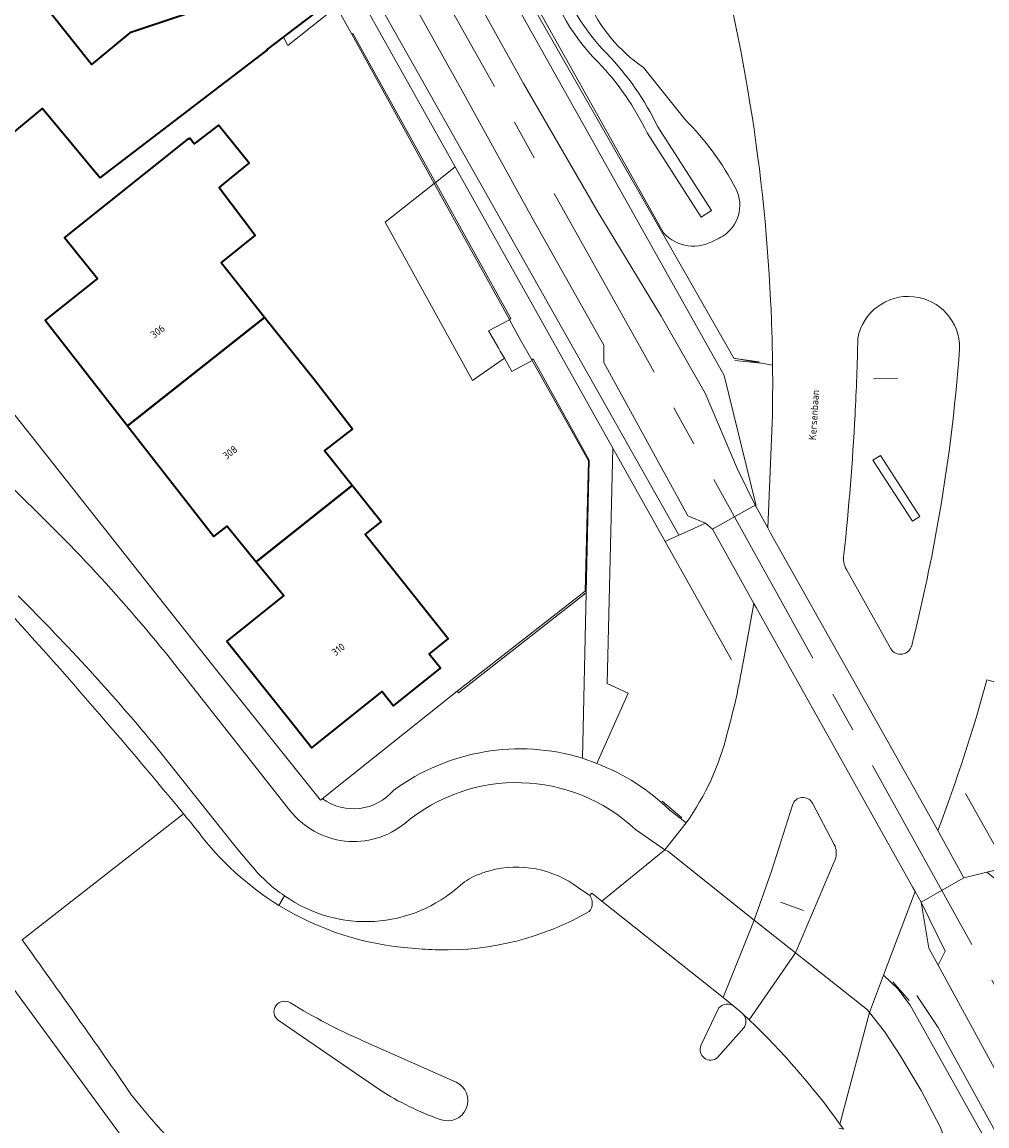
# Model space of a CAD drawing. Header units: metres. Extents: x 154991 to 155595, y 461305 to 461800.
# Tile 56 of 88: x 155499 to 155546, y 461431 to 461485. Entities that reach past the tile are written whole.
import ezdxf
from ezdxf.enums import TextEntityAlignment as Align

# ---------------------------------------------------------------- set-up
doc = ezdxf.new("R2010")
doc.units = ezdxf.units.M
doc.linetypes.add('AM-AS-SO', pattern=[16, 10, -2, 2, -2])
for name, color, linetype, lineweight in [('B-WE-AM-AS_SPOOR_TREIN-G', 10, 'AM-AS-SO', 18), ('B-WE-GR-BEPLANTING_CULTUUR_BOSPLANTSOEN-GV', 90, 'Continuous', 18), ('B-WE-GR-GRAS-GV', 60, 'Continuous', 13), ('B-WE-GR-GROENVOORZIENING-GV', 80, 'Continuous', 18), ('B-WE-IE-TERREINAFSCHEIDING_KUNSTMATIG_HEKWERK-G', 20, 'IE-TERREINAFSCHEIDING_KUNSTMATIG-SO', 18), ('B-WE-IE-TERREINAFSCHEIDING_KUNSTMATIG_MUUR-G', 90, 'IE-TERREINAFSCHEIDING_KUNSTMATIG-SO', 18), ('B-WE-OG-BEBOUWING-GV', 7, 'Continuous', 35), ('B-WE-OG-BEBOUWING-T18', 10, 'Continuous', 18), ('B-WE-OG-TERREIN_BEGROEID-GV', 7, 'Continuous', 18), ('B-WE-OG-TERREIN_ERF-GV', 7, 'Continuous', 18), ('B-WE-OG-TERREIN_OEVER-GV', 7, 'Continuous', 18), ('B-WE-OG-TOPOGRAFIE-T18', 10, 'Continuous', 18), ('B-WE-OG-WATER_GREPPEL-GV', 160, 'Continuous', 18), ('B-WE-VH-GESLOTENVERHARDING-GV', 10, 'Continuous', 18), ('B-WE-VH-OPENVERHARDING-GV', 90, 'Continuous', 18), ('B-WE-VH-ROOSTER-GV', 150, 'Continuous', 18), ('B-WE-VH-VERHARDING_ASFALT-GV', 252, 'Continuous', 18), ('B-WE-VH-VERHARDING_BETONSTRAATSTEEN-GV', 7, 'Continuous', 18), ('B-WE-VH-VERHARDING_HALFVERHARDING-GV', 252, 'Continuous', 18), ('B-WE-VH-VERHARDING_STRAATBAKSTEEN-GV', 252, 'Continuous', 18), ('B-WE-VH-VERHARDING_TEGEL-GV', 252, 'Continuous', 18)]:
    doc.layers.add(name, color=color, linetype=linetype, lineweight=lineweight)
doc.styles.add('NLCS-ISO-M200-T18', font='NLCS-ISO.ttf', dxfattribs={"height": 0.36})
doc.linetypes.add('IE-TERREINAFSCHEIDING_KUNSTMATIG-SO', pattern='A,4,[82,NLCS.SHX,S=0.75,R=90,X=0,Y=0],4,-2', length=10)

msp = doc.modelspace()

# ---------------------------------------------------------------- linework, layer by layer
at = {"layer": 'B-WE-AM-AS_SPOOR_TREIN-G', "flags": 128}
msp.add_lwpolyline([(155584.678, 461369.901), (155573.02, 461390.792), (155559.991, 461413.975), (155544.73, 461441.297), (155529.591, 461468.574), (155516.181, 461492.539), (155500.425, 461520.67), (155487.311, 461544.201), (155472.908, 461569.975), (155459.676, 461593.56), (155452.428, 461606.124), (155446.443, 461616.221), (155440.009, 461626.758), (155432.431, 461638.783), (155427.999, 461645.62), (155419.637, 461658.231), (155411.687, 461669.817), (155404.43, 461680.083), (155396.489, 461691.108), (155386.222, 461704.969), (155375.934, 461718.105), (155367.385, 461728.826), (155358.538, 461739.712), (155349.636, 461750.151), (155339.349, 461762.035), (155326.593, 461776.143), (155315.623, 461787.804), (155306.572, 461797.142)], dxfattribs=at)
at = {"layer": 'B-WE-GR-BEPLANTING_CULTUUR_BOSPLANTSOEN-GV', "flags": 128}
for points in [[(155310.004, 461797.142), (155316.721, 461790.325), (155331.18, 461774.774), (155346.251, 461758.069), (155362.012, 461739.312), (155371.594, 461727.544), (155380.933, 461715.802), (155389.888, 461704.24), (155397.767, 461693.535), (155407.323, 461680.354), (155416.423, 461667.278), (155424.151, 461655.873), (155431.888, 461644.11), (155437.93, 461634.717), (155444.752, 461623.7), (155458.757, 461599.989), (155465.244, 461588.858), (155485.954, 461551.613), (155491.943, 461541.451), (155501.223, 461525.092), (155533.5, 461467.521), (155535.047, 461461.22), (155535.05, 461461.136)], [(155535.869, 461468.033), (155533.97, 461468.374), (155522.134, 461489.127), (155521.744, 461494.225), (155523.799, 461494.851), (155524.396, 461494.917), (155525.022, 461495.463)], [(155535.05, 461461.136), (155535.636, 461460.074), (155535.855, 461465.214)]]:
    msp.add_lwpolyline(points, dxfattribs=at)
at = {"layer": 'B-WE-GR-BEPLANTING_CULTUUR_BOSPLANTSOEN-GV'}
msp.add_lwpolyline([(155535.855, 461465.214, 0.008512), (155535.869, 461468.033)], format="xyb", dxfattribs=at)
at = {"layer": 'B-WE-GR-GRAS-GV'}
msp.add_lwpolyline([(155546.347, 461452.65, -0.024197), (155543.949, 461445.294)], format="xyb", dxfattribs=at)
at = {"layer": 'B-WE-GR-GRAS-GV', "flags": 128}
msp.add_lwpolyline([(155543.949, 461445.294), (155545.213, 461442.978), (155546.34, 461443.246), (155547.365, 461443.489), (155549.833, 461439.096), (155551.283, 461439.878), (155551.356, 461439.761), (155556.851, 461429.879), (155555.438, 461429.018), (155563.365, 461415.246), (155564.734, 461417.51), (155549.06, 461445.497), (155548.036, 461448.395), (155547.442, 461452.351), (155546.347, 461452.65)], dxfattribs=at)
at = {"layer": 'B-WE-GR-GROENVOORZIENING-GV', "flags": 128}
for points in [[(155468.459, 461571.771), (155508.291, 461500.472), (155531.258, 461459.788), (155531.292, 461459.72), (155531.524, 461459.826), (155532.598, 461460.313), (155531.729, 461460.67), (155527.614, 461468.171), (155527.622, 461469.017), (155524.197, 461475.09), (155520.783, 461481.295), (155516.91, 461488.244), (155512.994, 461495.266), (155508.575, 461503.11), (155504.837, 461509.711), (155500.701, 461517.08), (155497.115, 461523.582), (155493.59, 461530.075), (155489.693, 461536.888), (155486.019, 461543.539), (155482.172, 461550.43), (155478.312, 461557.17)], [(155471.273, 461556.315), (155479.29, 461544.644), (155484.952, 461534.882), (155495.768, 461514.909), (155497.632, 461515.904), (155497.701, 461515.781), (155497.838, 461515.857), (155497.772, 461515.976), (155498.669, 461516.457), (155515.536, 461486.342), (155520.359, 461477.729), (155528.065, 461463.971), (155530.617, 461459.414), (155530.722, 461459.461), (155531.292, 461459.72), (155531.258, 461459.788), (155508.291, 461500.472), (155468.459, 461571.771)], [(155519.813, 461488.785), (155523.696, 461481.805), (155527.328, 461475.532), (155530.421, 461470.43), (155532.571, 461466.668), (155534.152, 461462.951), (155535.022, 461461.187), (155535.05, 461461.136), (155535.047, 461461.22), (155533.5, 461467.521), (155501.223, 461525.092)]]:
    msp.add_lwpolyline(points, dxfattribs=at)
for points in [[(155519.39, 461476.963), (155515.356, 461484.244), (155515.302, 461484.214), (155519.332, 461476.917)], [(155519.332, 461476.917), (155523.005, 461470.266), (155523.078, 461470.307), (155519.39, 461476.963)], [(155526.763, 461456.907), (155526.91, 461463.393), (155524.172, 461468.335), (155524.101, 461468.295), (155524.118, 461468.265), (155526.867, 461463.354), (155526.708, 461456.991), (155520.448, 461452.094), (155520.51, 461452.015)], [(155549.833, 461439.096), (155547.365, 461443.489), (155546.34, 461443.246), (155547.072, 461442.681), (155548.213, 461441.044), (155551.558, 461435.117), (155555.104, 461428.632), (155556.57, 461426.194), (155558.71, 461422.582), (155561.858, 461416.929), (155562.327, 461415.868), (155562.424, 461414.52), (155563.365, 461415.246), (155555.438, 461429.018), (155549.9, 461438.978)], [(155557.181, 461410.704), (155557.322, 461410.771), (155559.872, 461411.985), (155559.482, 461412.67), (155558, 461413.215), (155555.382, 461417.773), (155553.046, 461422.054), (155543.963, 461438.699), (155543.509, 461439.531), (155543.131, 461441.786), (155542.832, 461442.309), (155541.298, 461438.214), (155541.99, 461437.544), (155542.593, 461436.742), (155545.947, 461430.755)], [(155543.963, 461438.699), (155544.307, 461439.381), (155543.131, 461441.786), (155543.509, 461439.531)]]:
    msp.add_lwpolyline(points, close=True, dxfattribs=at)
at = {"layer": 'B-WE-IE-TERREINAFSCHEIDING_KUNSTMATIG_HEKWERK-G', "flags": 128}
for points in [[(155311.297, 461797.142), (155314.965, 461793.378), (155320.177, 461787.999), (155327.046, 461780.724), (155333.789, 461773.371), (155345.421, 461760.419), (155350.328, 461754.664), (155360.003, 461743.222), (155371.061, 461729.742), (155381.959, 461716.074), (155386.563, 461710.112), (155392.644, 461702.163), (155401.343, 461690.367), (155410.404, 461677.667), (155419.454, 461664.635), (155427.827, 461652.238), (155432.782, 461644.619), (155440.515, 461632.452), (155444.653, 461625.739), (155449.844, 461617.203), (155459.963, 461599.926), (155467.375, 461586.818), (155474.675, 461573.888), (155479.617, 461565.044), (155484.567, 461556.225), (155491.921, 461543.066), (155495.458, 461536.729), (155502.6, 461523.953), (155511.142, 461508.603), (155517.727, 461496.912), (155522.134, 461489.127), (155533.97, 461468.374)], [(155515.536, 461486.342), (155520.359, 461477.729)], [(155520.359, 461477.729), (155528.065, 461463.971)], [(155523.005, 461470.266), (155519.332, 461476.917)], [(155523.013, 461470.252), (155523.005, 461470.266)], [(155524.101, 461468.295), (155523.54, 461469.282), (155523.013, 461470.252)], [(155520.448, 461452.094), (155526.708, 461456.991), (155526.867, 461463.354), (155524.118, 461468.265)], [(155524.118, 461468.265), (155524.101, 461468.295)], [(155534.019, 461468.365), (155535.218, 461468.201)], [(155534.03, 461468.268), (155535.302, 461468.137)], [(155540.799, 461467.365), (155541.969, 461467.377)], [(155528.065, 461463.971), (155530.617, 461459.414), (155533.857, 461453.628)], [(155513.771, 461446.77), (155520.448, 461452.094)], [(155545.307, 461447.091), (155549.607, 461439.453)], [(155530.468, 461446.721), (155531.434, 461445.911)], [(155536.253, 461441.786), (155537.381, 461441.373)], [(155496.393, 461395.28), (155515.459, 461406.048), (155516.681, 461408.922), (155511.419, 461420.252), (155498.556, 461437.846)], [(155541.75, 461437.884), (155542.539, 461436.98)], [(155542.916, 461437.228), (155543.969, 461435.661), (155547.558, 461429.108), (155551.2, 461422.547), (155556.031, 461413.806), (155556.843, 461411.605)]]:
    msp.add_lwpolyline(points, dxfattribs=at)
at = {"layer": 'B-WE-IE-TERREINAFSCHEIDING_KUNSTMATIG_MUUR-G', "flags": 128}
msp.add_lwpolyline([(155508.513, 461453.346), (155513.771, 461446.77)], dxfattribs=at)
at = {"layer": 'B-WE-OG-BEBOUWING-GV', "flags": 128}
for points in [[(155503.011, 461477.199), (155511.167, 461483.434), (155511.155, 461483.455), (155511.956, 461484.063), (155512.182, 461484.234), (155513.533, 461485.259), (155512.979, 461486.005), (155511.77, 461487.468), (155511.573, 461487.308), (155510.601, 461486.522), (155509.364, 461485.522), (155508.986, 461486.009), (155508.418, 461485.603), (155504.445, 461484.28), (155502.572, 461482.728), (155502.443, 461482.891), (155498.89, 461487.368), (155492.461, 461482.333), (155496.33, 461477.457), (155498.544, 461479.215), (155500.178, 461480.586), (155500.931, 461479.686)], [(155511.042, 461470.365), (155508.915, 461473.029), (155510.575, 461474.366), (155508.825, 461476.709), (155509.066, 461476.92), (155510.278, 461477.907), (155508.792, 461479.772), (155507.602, 461478.853), (155507.386, 461479.124), (155507.337, 461479.085), (155507.314, 461479.114), (155501.261, 461474.282), (155502.865, 461472.274), (155500.313, 461470.236), (155504.339, 461465.067)], [(155511.042, 461470.365), (155504.339, 461465.067), (155508.556, 461459.655), (155509.208, 461460.159), (155510.629, 461458.421), (155515.316, 461462.148), (155513.964, 461463.842), (155515.342, 461464.909), (155513.519, 461467.263)], [(155515.316, 461462.148), (155510.629, 461458.421), (155511.981, 461456.768), (155511.837, 461456.657), (155509.195, 461454.549), (155512.242, 461450.729), (155513.357, 461449.332), (155516.793, 461452.075), (155517.344, 461451.385), (155519.64, 461453.217), (155519.089, 461453.907), (155520.021, 461454.651), (155515.952, 461459.749), (155516.733, 461460.372)]]:
    msp.add_lwpolyline(points, close=True, dxfattribs=at)
at = {"layer": 'B-WE-OG-TERREIN_BEGROEID-GV', "flags": 128}
for points in [[(155530.543, 461474.497), (155522.474, 461488.922), (155521.744, 461494.225), (155522.134, 461489.127), (155533.97, 461468.374), (155535.869, 461468.033)], [(155529.563, 461482.591), (155531.582, 461480.056)], [(155546.347, 461452.65), (155547.442, 461452.351), (155547.864, 461454.708), (155548.149, 461456.299), (155548.645, 461458.352), (155549.094, 461460.21), (155561.135, 461476.269), (155578.455, 461468.97), (155579.911, 461471.101)], [(155534.425, 461453.492), (155534.95, 461456.385), (155532.933, 461460.023), (155532.598, 461460.313), (155531.524, 461459.826), (155531.292, 461459.72), (155530.722, 461459.461), (155530.617, 461459.414), (155528.065, 461463.971), (155527.778, 461452.467), (155528.812, 461451.998), (155527.273, 461448.558)], [(155526.579, 461448.826), (155526.763, 461456.907), (155520.51, 461452.015), (155520.448, 461452.094), (155513.771, 461446.77), (155513.871, 461446.839)], [(155490.242, 461452.004), (155486.039, 461449.028), (155485.193, 461448.428), (155489.501, 461448.171), (155491.528, 461447.404), (155498.556, 461437.846), (155511.419, 461420.252), (155516.681, 461408.922), (155515.459, 461406.048), (155496.393, 461395.28), (155497.006, 461394.026), (155503.549, 461397.225), (155513.361, 461402.462), (155517.381, 461405.405), (155521.737, 461409.647)], [(155530.844, 461446.275), (155531.646, 461445.66)], [(155526.93, 461442.101), (155526.387, 461442.478)], [(155512.02, 461442.091), (155511.736, 461441.627)]]:
    msp.add_lwpolyline(points, dxfattribs=at)
at = {"layer": 'B-WE-OG-TERREIN_BEGROEID-GV'}
for points in [[(155535.776, 461471.174, 0.060258), (155532.312, 461491.584)], [(155526.825, 461485.865, 0.141358), (155529.563, 461482.591)], [(155531.582, 461480.056, -0.076106), (155534.088, 461476.637)], [(155534.088, 461476.637, -0.379434), (155533.44, 461474.338)], [(155533.058, 461474.152, -0.361448), (155530.543, 461474.497)], [(155533.44, 461474.338, -0.056858), (155533.058, 461474.152)], [(155535.869, 461468.033, 0.009234), (155535.776, 461471.174)], [(155533.653, 461450.048, 0.027351), (155534.425, 461453.492)], [(155531.646, 461445.66, 0.096445), (155533.653, 461450.048)], [(155517.355, 461447.254, -0.235754), (155526.579, 461448.826)], [(155527.273, 461448.558, -0.104918), (155530.844, 461446.275)], [(155513.871, 461446.839, 0.389507), (155517.355, 461447.254)], [(155522.051, 461443.322, 0.028576), (155521.485, 461443.13)], [(155526.387, 461442.478, 0.233439), (155522.051, 461443.322)], [(155521.485, 461443.13, 0.090512), (155520.615, 461442.617)], [(155520.615, 461442.617, -0.3516), (155512.02, 461442.091)], [(155511.736, 461441.627, 0.121572), (155518.261, 461439.536)], [(155526.909, 461441.327, 0.357898), (155526.93, 461442.101)], [(155519.53, 461439.45, 0.13675), (155526.909, 461441.327)], [(155504.542, 461432.355, 0.004543), (155499.186, 461439.942)], [(155518.261, 461439.536, 0.022017), (155519.53, 461439.45)], [(155508.628, 461427.974, -0.042402), (155504.542, 461432.355)]]:
    msp.add_lwpolyline(points, format="xyb", dxfattribs=at)
at = {"layer": 'B-WE-OG-TERREIN_ERF-GV', "flags": 128}
for points in [[(155498.89, 461487.368), (155502.443, 461482.891), (155502.572, 461482.728), (155504.445, 461484.28), (155508.418, 461485.603)], [(155497.432, 461467.353), (155505.152, 461457.595), (155508.513, 461453.346), (155513.771, 461446.77), (155520.448, 461452.094), (155526.708, 461456.991), (155526.867, 461463.354), (155524.118, 461468.265), (155523.131, 461467.725), (155522.761, 461468.368), (155521.2, 461467.282), (155516.935, 461475.023), (155519.332, 461476.917), (155515.302, 461484.214), (155514.55, 461485.552), (155512.181, 461483.654), (155511.956, 461484.063), (155511.155, 461483.455), (155511.167, 461483.434), (155503.011, 461477.199), (155500.931, 461479.686), (155500.178, 461480.586), (155498.544, 461479.215)], [(155513.533, 461485.259), (155512.182, 461484.234), (155511.956, 461484.063), (155512.181, 461483.654), (155514.55, 461485.552)], [(155408.031, 461345.101), (155463.639, 461376.747), (155475.663, 461383.59), (155497.006, 461394.026), (155496.393, 461395.28), (155515.459, 461406.048), (155516.681, 461408.922), (155511.419, 461420.252), (155498.556, 461437.846), (155491.528, 461447.404), (155489.501, 461448.171), (155485.193, 461448.428), (155477.448, 461442.943), (155476.068, 461441.92), (155474.615, 461440.925), (155463.476, 461433.293), (155428.124, 461411.322)]]:
    msp.add_lwpolyline(points, dxfattribs=at)
for points in [[(155504.339, 461465.067), (155500.313, 461470.236), (155502.865, 461472.274), (155501.261, 461474.282), (155507.314, 461479.114), (155507.337, 461479.085), (155507.386, 461479.124), (155507.602, 461478.853), (155508.792, 461479.772), (155510.278, 461477.907), (155509.066, 461476.92), (155508.825, 461476.709), (155510.575, 461474.366), (155508.915, 461473.029), (155511.042, 461470.365), (155513.519, 461467.263), (155515.342, 461464.909), (155513.964, 461463.842), (155515.316, 461462.148), (155516.733, 461460.372), (155515.952, 461459.749), (155520.021, 461454.651), (155519.089, 461453.907), (155519.64, 461453.217), (155517.344, 461451.385), (155516.793, 461452.075), (155513.357, 461449.332), (155512.242, 461450.729), (155509.195, 461454.549), (155511.837, 461456.657), (155511.981, 461456.768), (155510.629, 461458.421), (155509.208, 461460.159), (155508.556, 461459.655)], [(155522.488, 461468.843), (155521.991, 461469.707), (155523.013, 461470.252), (155523.005, 461470.266), (155519.332, 461476.917), (155516.935, 461475.023), (155521.2, 461467.282), (155522.761, 461468.368), (155522.56, 461468.718)], [(155524.118, 461468.265), (155524.101, 461468.295), (155523.54, 461469.282), (155523.013, 461470.252), (155521.991, 461469.707), (155522.488, 461468.843), (155522.56, 461468.718), (155522.761, 461468.368), (155523.131, 461467.725)]]:
    msp.add_lwpolyline(points, close=True, dxfattribs=at)
at = {"layer": 'B-WE-OG-TERREIN_OEVER-GV', "flags": 128}
for points in [[(155524.57, 461487.927), (155523.799, 461494.851), (155521.744, 461494.225), (155522.474, 461488.922), (155530.543, 461474.497)], [(155531.582, 461480.056), (155529.563, 461482.591)], [(155530.26, 461479.68), (155532.883, 461475.595), (155532.379, 461475.271), (155529.734, 461479.388)]]:
    msp.add_lwpolyline(points, dxfattribs=at)
at = {"layer": 'B-WE-OG-TERREIN_OEVER-GV'}
for points in [[(155525.162, 461488.026, 0.140791), (155527.77, 461483.264)], [(155527.341, 461482.844, -0.141538), (155524.57, 461487.927)], [(155529.563, 461482.591, -0.141358), (155526.825, 461485.865)], [(155527.77, 461483.264, -0.080345), (155530.26, 461479.68)], [(155529.734, 461479.388, 0.081231), (155527.341, 461482.844)], [(155534.088, 461476.637, 0.076106), (155531.582, 461480.056)], [(155533.44, 461474.338, 0.379434), (155534.088, 461476.637)], [(155530.543, 461474.497, 0.361448), (155533.058, 461474.152)], [(155533.058, 461474.152, 0.056858), (155533.44, 461474.338)]]:
    msp.add_lwpolyline(points, format="xyb", dxfattribs=at)
at = {"layer": 'B-WE-OG-WATER_GREPPEL-GV'}
for points in [[(155527.77, 461483.264, -0.140791), (155525.162, 461488.026)], [(155524.57, 461487.927, 0.141538), (155527.341, 461482.844)], [(155530.26, 461479.68, 0.080345), (155527.77, 461483.264)], [(155527.341, 461482.844, -0.081231), (155529.734, 461479.388)]]:
    msp.add_lwpolyline(points, format="xyb", dxfattribs=at)
at = {"layer": 'B-WE-OG-WATER_GREPPEL-GV', "flags": 128}
msp.add_lwpolyline([(155529.734, 461479.388), (155532.379, 461475.271), (155532.883, 461475.595), (155530.26, 461479.68)], dxfattribs=at)
at = {"layer": 'B-WE-VH-GESLOTENVERHARDING-GV', "flags": 128}
msp.add_lwpolyline([(155535.636, 461460.074), (155535.05, 461461.136), (155535.022, 461461.187), (155532.933, 461460.023), (155534.95, 461456.385), (155535.068, 461456.186), (155542.727, 461442.503), (155542.832, 461442.309), (155543.131, 461441.786), (155545.213, 461442.978), (155543.949, 461445.294), (155543.853, 461445.464), (155535.776, 461459.826)], close=True, dxfattribs=at)
at = {"layer": 'B-WE-VH-OPENVERHARDING-GV', "flags": 128}
msp.add_lwpolyline([(155545.947, 461430.755), (155542.593, 461436.742), (155541.99, 461437.544), (155541.298, 461438.214), (155540.612, 461436.381), (155541.337, 461435.458), (155542.104, 461434.286), (155543.131, 461432.57), (155544.062, 461430.8)], dxfattribs=at)
at = {"layer": 'B-WE-VH-ROOSTER-GV', "flags": 128}
msp.add_lwpolyline([(155540.778, 461463.385), (155542.714, 461460.411), (155543.065, 461460.637), (155541.139, 461463.62)], close=True, dxfattribs=at)
at = {"layer": 'B-WE-VH-VERHARDING_ASFALT-GV'}
for points in [[(155532.312, 461491.584, -0.060258), (155535.776, 461471.174)], [(155499.421, 461461.337, -0.028787), (155488.148, 461473.861)], [(155540.038, 461469.345, -0.918822), (155545.014, 461468.845)], [(155535.776, 461471.174, -0.009234), (155535.869, 461468.033)], [(155507.075, 461446.103, 0.031559), (155484.523, 461470.257)], [(155539.901, 461465.588, 0.007718), (155540.038, 461469.345)], [(155545.014, 461468.845, -0.025875), (155543.921, 461460.146)], [(155535.869, 461468.033, -0.008512), (155535.855, 461465.214)], [(155539.355, 461458.783, 0.014099), (155539.901, 461465.588)], [(155507.341, 461452.53, 0.037007), (155499.421, 461461.337)], [(155543.921, 461460.146, -0.017425), (155542.67, 461454.335)], [(155539.479, 461458.048, -0.187692), (155539.355, 461458.783)], [(155499, 461456.752, -0.024472), (155505.841, 461449.252)], [(155542.67, 461454.335, -0.663076), (155541.646, 461454.166)], [(155534.425, 461453.492, -0.027351), (155533.653, 461450.048)], [(155543.949, 461445.294, 0.024197), (155546.347, 461452.65)], [(155533.653, 461450.048, -0.096445), (155531.646, 461445.66)], [(155529.177, 461445.329, 0.379663), (155517.896, 461445.634)], [(155536.84, 461446.532, -0.657851), (155537.822, 461446.62)], [(155507.618, 461445.44, 0.001642), (155507.075, 461446.103)], [(155517.896, 461445.634, -0.421), (155512.281, 461446.27)], [(155511.736, 461441.627, -0.09429), (155507.789, 461445.232)], [(155538.882, 461444.606, -0.207883), (155538.932, 461443.865)], [(155510.439, 461443.527, 0.075903), (155512.02, 461442.091)], [(155521.485, 461443.13, -0.028576), (155522.051, 461443.322)], [(155522.051, 461443.322, -0.233439), (155526.387, 461442.478)], [(155520.615, 461442.617, -0.090512), (155521.485, 461443.13)], [(155512.02, 461442.091, 0.3516), (155520.615, 461442.617)], [(155518.261, 461439.536, -0.121572), (155511.736, 461441.627)], [(155526.93, 461442.101, -0.357898), (155526.909, 461441.327)], [(155526.909, 461441.327, -0.13675), (155519.53, 461439.45)], [(155499.186, 461439.942, -0.004543), (155504.542, 461432.355)], [(155519.53, 461439.45, -0.022017), (155518.261, 461439.536)], [(155511.708, 461436.007, -0.975149), (155512.306, 461436.856)], [(155512.306, 461436.856, 0.036188), (155515.847, 461435.012)], [(155533.251, 461436.611, -0.401147), (155533.994, 461436.687)], [(155534.36, 461436.379, -0.048457), (155534.435, 461436.309)], [(155534.435, 461436.309, -0.357113), (155534.459, 461435.637)], [(155534.73, 461436.029, -0.045776), (155539.159, 461430.934)], [(155539.159, 461430.934, 0.045776), (155534.73, 461436.029)], [(155533.176, 461434.185, -0.798399), (155532.368, 461434.776)], [(155520.403, 461432.986, -0.963932), (155519.627, 461431.156)], [(155519.627, 461431.156, -0.056294), (155516.673, 461432.602)], [(155504.542, 461432.355, 0.042402), (155508.628, 461427.974)]]:
    msp.add_lwpolyline(points, format="xyb", dxfattribs=at)
at = {"layer": 'B-WE-VH-VERHARDING_ASFALT-GV', "flags": 128}
for points in [[(155535.855, 461465.214), (155535.636, 461460.074)], [(155535.636, 461460.074), (155535.776, 461459.826), (155543.853, 461445.464), (155543.949, 461445.294)], [(155541.646, 461454.166), (155539.479, 461458.048)], [(155538.932, 461443.865), (155536.996, 461439.311), (155540.517, 461436.52), (155540.612, 461436.381), (155541.298, 461438.214), (155542.832, 461442.309), (155542.727, 461442.503), (155535.068, 461456.186), (155534.95, 461456.385), (155534.425, 461453.492)], [(155512.281, 461446.27), (155507.341, 461452.53)], [(155505.841, 461449.252), (155509.643, 461444.463), (155510.439, 461443.527)], [(155531.646, 461445.66), (155530.607, 461444.349), (155530.748, 461444.275), (155534.969, 461440.899), (155535.815, 461443.304), (155536.84, 461446.532)], [(155537.822, 461446.62), (155538.882, 461444.606)], [(155507.075, 461446.103), (155499.186, 461439.942)], [(155499.186, 461439.942), (155507.075, 461446.103)], [(155507.789, 461445.232), (155507.618, 461445.44)], [(155526.387, 461442.478), (155526.93, 461442.101), (155527.035, 461442.222), (155527.526, 461441.831), (155530.607, 461444.349), (155529.177, 461445.329)], [(155533.994, 461436.687), (155533.453, 461437.117), (155527.526, 461441.831), (155527.035, 461442.222), (155526.93, 461442.101)], [(155534.73, 461436.029), (155536.996, 461439.311), (155534.969, 461440.899), (155533.453, 461437.117), (155533.994, 461436.687), (155534.36, 461436.379)], [(155536.996, 461439.311), (155534.73, 461436.029)], [(155539.159, 461430.934), (155540.612, 461436.381), (155540.517, 461436.52), (155536.996, 461439.311)], [(155532.368, 461434.776), (155533.251, 461436.611)], [(155534.435, 461436.309), (155534.73, 461436.029)], [(155534.73, 461436.029), (155534.435, 461436.309)], [(155544.24, 461430.328), (155544.062, 461430.8), (155543.131, 461432.57), (155542.104, 461434.286), (155541.337, 461435.458), (155540.612, 461436.381), (155539.159, 461430.934), (155539.334, 461430.689)], [(155516.673, 461432.602), (155511.708, 461436.007)], [(155534.459, 461435.637), (155533.176, 461434.185)], [(155515.847, 461435.012), (155520.403, 461432.986)], [(155539.107, 461430.738), (155539.334, 461430.689), (155539.159, 461430.934)]]:
    msp.add_lwpolyline(points, dxfattribs=at)
msp.add_lwpolyline([(155530.607, 461444.349), (155527.526, 461441.831), (155533.453, 461437.117), (155534.969, 461440.899), (155530.748, 461444.275)], close=True, dxfattribs=at)
at = {"layer": 'B-WE-VH-VERHARDING_BETONSTRAATSTEEN-GV'}
for points in [[(155545.014, 461468.845, 0.918822), (155540.038, 461469.345)], [(155484.523, 461470.257, -0.031559), (155507.075, 461446.103)], [(155540.038, 461469.345, -0.007718), (155539.901, 461465.588)], [(155543.921, 461460.146, 0.025875), (155545.014, 461468.845)], [(155539.901, 461465.588, -0.014099), (155539.355, 461458.783)], [(155542.67, 461454.335, 0.017425), (155543.921, 461460.146)], [(155539.355, 461458.783, 0.187692), (155539.479, 461458.048)], [(155505.841, 461449.252, 0.024472), (155499, 461456.752)], [(155541.646, 461454.166, 0.663076), (155542.67, 461454.335)], [(155537.822, 461446.62, 0.657851), (155536.84, 461446.532)], [(155507.075, 461446.103, -0.001642), (155507.618, 461445.44)], [(155507.789, 461445.232, 0.09429), (155511.736, 461441.627)], [(155538.932, 461443.865, 0.207883), (155538.882, 461444.606)], [(155512.02, 461442.091, -0.075903), (155510.439, 461443.527)], [(155512.306, 461436.856, 0.975149), (155511.708, 461436.007)], [(155515.847, 461435.012, -0.036188), (155512.306, 461436.856)], [(155533.994, 461436.687, 0.401147), (155533.251, 461436.611)], [(155534.435, 461436.309, 0.048457), (155534.36, 461436.379)], [(155534.459, 461435.637, 0.357113), (155534.435, 461436.309)], [(155532.368, 461434.776, 0.798399), (155533.176, 461434.185)], [(155519.627, 461431.156, 0.963932), (155520.403, 461432.986)], [(155516.673, 461432.602, 0.056294), (155519.627, 461431.156)]]:
    msp.add_lwpolyline(points, format="xyb", dxfattribs=at)
at = {"layer": 'B-WE-VH-VERHARDING_BETONSTRAATSTEEN-GV', "flags": 128}
for points in [[(155539.479, 461458.048), (155541.646, 461454.166)], [(155510.439, 461443.527), (155509.643, 461444.463), (155505.841, 461449.252)], [(155536.84, 461446.532), (155535.815, 461443.304), (155534.969, 461440.899), (155536.996, 461439.311), (155538.932, 461443.865)], [(155538.882, 461444.606), (155537.822, 461446.62)], [(155507.618, 461445.44), (155507.789, 461445.232)], [(155511.736, 461441.627), (155512.02, 461442.091)], [(155533.251, 461436.611), (155532.368, 461434.776)], [(155534.36, 461436.379), (155533.994, 461436.687)], [(155511.708, 461436.007), (155516.673, 461432.602)], [(155533.176, 461434.185), (155534.459, 461435.637)], [(155520.403, 461432.986), (155515.847, 461435.012)]]:
    msp.add_lwpolyline(points, dxfattribs=at)
at = {"layer": 'B-WE-VH-VERHARDING_HALFVERHARDING-GV', "flags": 128}
msp.add_lwpolyline([(155516.91, 461488.244), (155520.783, 461481.295), (155524.197, 461475.09), (155527.622, 461469.017), (155527.614, 461468.171), (155531.729, 461460.67), (155532.598, 461460.313), (155532.933, 461460.023), (155535.022, 461461.187), (155534.152, 461462.951), (155532.571, 461466.668), (155530.421, 461470.43), (155527.328, 461475.532), (155523.696, 461481.805), (155519.813, 461488.785)], dxfattribs=at)
msp.add_lwpolyline([(155543.131, 461441.786), (155544.307, 461439.381), (155543.963, 461438.699), (155553.046, 461422.054), (155554.066, 461420.515), (155556.332, 461416.508), (155558.166, 461413.679), (155559.482, 461412.67), (155561.435, 461413.756), (155562.424, 461414.52), (155562.327, 461415.868), (155561.858, 461416.929), (155558.71, 461422.582), (155556.57, 461426.194), (155555.104, 461428.632), (155551.558, 461435.117), (155548.213, 461441.044), (155547.072, 461442.681), (155546.34, 461443.246), (155545.213, 461442.978)], close=True, dxfattribs=at)
at = {"layer": 'B-WE-VH-VERHARDING_STRAATBAKSTEEN-GV', "flags": 128}
for points in [[(155513.871, 461446.839), (155513.771, 461446.77), (155508.513, 461453.346), (155505.152, 461457.595), (155497.432, 461467.353), (155495.347, 461469.785), (155494.708, 461469.207), (155494.82, 461469.051), (155494.55, 461468.857), (155493.879, 461469.44), (155494.218, 461469.792), (155491.29, 461473.458), (155491.059, 461473.279), (155484.324, 461481.767), (155455.234, 461518.045), (155454.12, 461519.369), (155451.795, 461521.249), (155450.979, 461520.544), (155452.74, 461518.519), (155456.18, 461514.519), (155467.711, 461499.916), (155474.482, 461491.542), (155482.763, 461480.867), (155488.148, 461473.861)], [(155507.341, 461452.53), (155512.281, 461446.27)], [(155527.273, 461448.558), (155526.579, 461448.826)], [(155529.177, 461445.329), (155530.607, 461444.349), (155531.646, 461445.66), (155530.844, 461446.275)]]:
    msp.add_lwpolyline(points, dxfattribs=at)
at = {"layer": 'B-WE-VH-VERHARDING_STRAATBAKSTEEN-GV'}
for points in [[(155488.148, 461473.861, 0.028787), (155499.421, 461461.337)], [(155499.421, 461461.337, -0.037007), (155507.341, 461452.53)], [(155526.579, 461448.826, 0.235754), (155517.355, 461447.254)], [(155530.844, 461446.275, 0.104918), (155527.273, 461448.558)], [(155517.896, 461445.634, -0.379663), (155529.177, 461445.329)], [(155517.355, 461447.254, -0.389507), (155513.871, 461446.839)], [(155512.281, 461446.27, 0.421), (155517.896, 461445.634)]]:
    msp.add_lwpolyline(points, format="xyb", dxfattribs=at)
at = {"layer": 'B-WE-VH-VERHARDING_TEGEL-GV', "flags": 128}
for points in [[(155515.302, 461484.214), (155515.356, 461484.244), (155519.39, 461476.963), (155520.359, 461477.729), (155515.536, 461486.342), (155514.55, 461485.552)], [(155524.101, 461468.295), (155524.172, 461468.335), (155526.91, 461463.393), (155526.763, 461456.907), (155526.579, 461448.826), (155527.273, 461448.558), (155528.812, 461451.998), (155527.778, 461452.467), (155528.065, 461463.971), (155520.359, 461477.729), (155519.39, 461476.963), (155523.078, 461470.307), (155523.005, 461470.266), (155523.013, 461470.252), (155523.54, 461469.282)]]:
    msp.add_lwpolyline(points, close=True, dxfattribs=at)

# ---------------------------------------------------------------- texts
at = {"layer": 'B-WE-OG-BEBOUWING-T18', "style": 'NLCS-ISO-M200-T18'}
for s, rotation, p in [('306', 37.9, (155505.813, 461469.684)), ('308', 37.4, (155509.35, 461463.764)), ('310', 38.6, (155514.641, 461454.136))]:
    msp.add_text(s, height=0.36, rotation=rotation, dxfattribs=at).set_placement(p, align=Align.MIDDLE)
at = {"layer": 'B-WE-OG-TOPOGRAFIE-T18', "style": 'NLCS-ISO-M200-T18'}
msp.add_text('Kersenbaan', height=0.36, rotation=86.3, dxfattribs=at).set_placement((155537.89, 461465.596), align=Align.MIDDLE)

doc.saveas('drawing.dxf')
